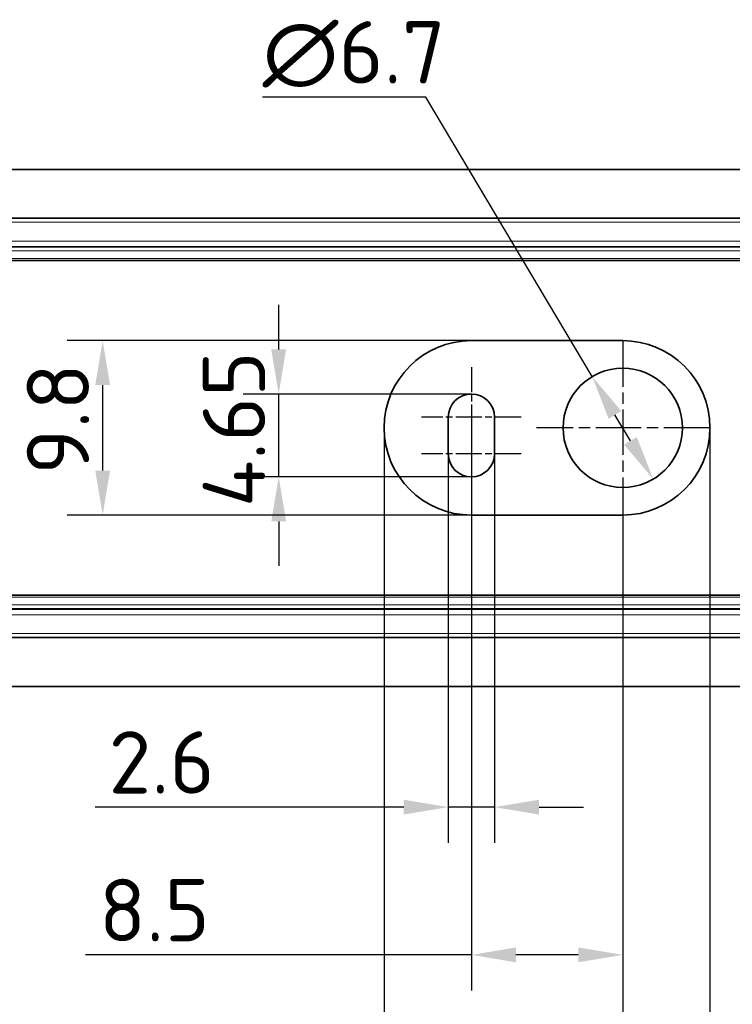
# Model space of a CAD drawing. Header units: millimetres. Extents: x 5 to 415, y 5 to 292.
# Tile 43 of 197: x 103 to 143, y 129 to 185. Entities that reach past the tile are written whole.
import ezdxf

# ---------------------------------------------------------------- set-up
doc = ezdxf.new("R2010")
doc.units = ezdxf.units.MM
doc.linetypes.add('CHAIN', pattern=[0.3543, 0.2362, -0.0295, 0.0591, -0.0295])
doc.linetypes.add('LONG_DASH_DOTTED', pattern=[0.3001, 0.2362, -0.0295, 0.0049, -0.0295])
for name, color, linetype, lineweight in [('Bemaßung (ISO)', 7, 'Continuous', 25), ('Mittelpunktmarkierung (ISO)', 7, 'LONG_DASH_DOTTED', 25), ('Sichtbar (ISO)', 7, 'Continuous', 35), ('Sichtbar schmal (ISO)', 7, 'Continuous', 18)]:
    doc.layers.add(name, color=color, linetype=linetype, lineweight=lineweight)
doc.styles.add('Notiztext (ISO)', font='isocpeur.ttf')
doc.dimstyles.new('Standard (ISO)', dxfattribs={"dimtxt": 3.5, "dimasz": 2.5, "dimexe": 2, "dimexo": 0, "dimgap": 0.762, "dimtad": 1, "dimtoh": 1, "dimdec": 8, "dimdsep": 46, "dimtxsty": 'Notiztext (ISO)', "dimcen": 0.09, "dimdle": 10, "dimclrd": 256, "dimclre": 256, "dimclrt": 256, "dimadec": 6, "dimazin": 2, "dimtfac": 0.514286, "dimtdec": 3, "dimtmove": 0, "dimatfit": 3, "dimfxl": 1, "dimtolj": 1, "dimlwd": -1, "dimlwe": -1, "dimarcsym": 0})

# ---------------------------------------------------------------- blocks, each defined once
blk = doc.blocks.new('*D13')
at = {"layer": 'Bemaßung (ISO)', "transparency": 16777216}
for p, q in [((75.169, 161.6), (75.169, 100.437)), ((199.181, 161.6), (199.181, 100.437)), ((196.681, 102.437), (77.669, 102.437))]:
    blk.add_line(p, q, dxfattribs=at)
for points in [[(77.669, 102.854), (77.669, 102.021), (75.169, 102.437)], [(196.681, 102.854), (196.681, 102.021), (199.181, 102.437)]]:
    blk.add_solid(points, dxfattribs=at)
at = {"layer": 'Defpoints', "color": 0, "transparency": 16777216}
for p in [(75.169, 161.6), (199.181, 161.6), (75.169, 102.437)]:
    blk.add_point(p, dxfattribs=at)
at = {"layer": 'Bemaßung (ISO)', "transparency": 16777216, "insert": (133.586, 106.699), "char_height": 3.5, "attachment_point": 1, "style": 'Notiztext (ISO)'}
blk.add_mtext('\\A1;124', dxfattribs=at)
blk = doc.blocks.new('*D16')
at = {"layer": 'Bemaßung (ISO)', "transparency": 16777216}
for p, q in [((126.117, 180.171), (116.955, 180.171)), ((135.461, 164.478), (126.117, 180.171)), ((137.61, 160.87), (136.74, 162.33))]:
    blk.add_line(p, q, dxfattribs=at)
for points in [[(137.098, 162.543), (136.382, 162.117), (135.461, 164.478)], [(137.968, 161.083), (137.252, 160.656), (138.889, 158.722)]]:
    blk.add_solid(points, dxfattribs=at)
at = {"layer": 'Defpoints', "color": 0, "transparency": 16777216}
for p in [(135.461, 164.478), (138.889, 158.722)]:
    blk.add_point(p, dxfattribs=at)
at = {"layer": 'Bemaßung (ISO)', "transparency": 16777216, "insert": (116.955, 184.433), "char_height": 3.5, "attachment_point": 1, "style": 'Notiztext (ISO)'}
blk.add_mtext('\\A1;∅6.7', dxfattribs=at)
blk = doc.blocks.new('*D17')
at = {"layer": 'Bemaßung (ISO)', "transparency": 16777216}
for p, q in [((117.855, 166), (117.855, 168.5)), ((128.675, 163.5), (115.855, 163.5)), ((117.855, 158.85), (117.855, 163.5)), ((128.675, 158.85), (115.855, 158.85)), ((117.855, 156.35), (117.855, 153.85))]:
    blk.add_line(p, q, dxfattribs=at)
for points in [[(117.438, 166), (118.272, 166), (117.855, 163.5)], [(117.438, 156.35), (118.272, 156.35), (117.855, 158.85)]]:
    blk.add_solid(points, dxfattribs=at)
at = {"layer": 'Defpoints', "color": 0, "transparency": 16777216}
for p in [(117.855, 163.5), (128.675, 163.5), (128.675, 158.85)]:
    blk.add_point(p, dxfattribs=at)
at = {"layer": 'Bemaßung (ISO)', "transparency": 16777216, "insert": (113.593, 157.15), "char_height": 3.5, "attachment_point": 1, "rotation": 90, "style": 'Notiztext (ISO)'}
blk.add_mtext('\\A1;4.65', dxfattribs=at)
blk = doc.blocks.new('*D18')
at = {"layer": 'Bemaßung (ISO)', "transparency": 16777216}
for p, q in [((128.675, 166.499), (105.971, 166.499)), ((107.971, 159.201), (107.971, 163.999)), ((128.675, 156.701), (105.971, 156.701))]:
    blk.add_line(p, q, dxfattribs=at)
for points in [[(107.554, 163.999), (108.387, 163.999), (107.971, 166.499)], [(107.554, 159.201), (108.387, 159.201), (107.971, 156.701)]]:
    blk.add_solid(points, dxfattribs=at)
at = {"layer": 'Defpoints', "color": 0, "transparency": 16777216}
for p in [(107.971, 166.499), (128.675, 166.499), (128.675, 156.701)]:
    blk.add_point(p, dxfattribs=at)
at = {"layer": 'Bemaßung (ISO)', "transparency": 16777216, "insert": (103.709, 158.975), "char_height": 3.5, "attachment_point": 1, "rotation": 90, "style": 'Notiztext (ISO)'}
blk.add_mtext('\\A1;9.8', dxfattribs=at)
blk = doc.blocks.new('*D19')
at = {"layer": 'Bemaßung (ISO)', "transparency": 16777216}
for p, q in [((123.776, 161.6), (123.776, 120.459)), ((142.074, 161.6), (142.074, 120.459)), ((123.776, 122.459), (104.527, 122.459)), ((139.574, 122.459), (126.276, 122.459))]:
    blk.add_line(p, q, dxfattribs=at)
for points in [[(126.276, 122.876), (126.276, 122.043), (123.776, 122.459)], [(139.574, 122.876), (139.574, 122.043), (142.074, 122.459)]]:
    blk.add_solid(points, dxfattribs=at)
at = {"layer": 'Defpoints', "color": 0, "transparency": 16777216}
for p in [(123.776, 161.6), (142.074, 161.6), (142.074, 122.459)]:
    blk.add_point(p, dxfattribs=at)
at = {"layer": 'Bemaßung (ISO)', "transparency": 16777216, "insert": (105.289, 126.721), "char_height": 3.5, "attachment_point": 1, "style": 'Notiztext (ISO)'}
blk.add_mtext('\\A1;18.3', dxfattribs=at)
blk = doc.blocks.new('*D20')
at = {"layer": 'Bemaßung (ISO)', "transparency": 16777216}
for p, q in [((127.375, 160.15), (127.375, 138.307)), ((129.975, 160.15), (129.975, 138.307)), ((124.875, 140.307), (107.542, 140.307)), ((129.975, 140.307), (127.375, 140.307)), ((132.475, 140.307), (134.975, 140.307))]:
    blk.add_line(p, q, dxfattribs=at)
for points in [[(124.875, 140.723), (124.875, 139.89), (127.375, 140.307)], [(132.475, 140.723), (132.475, 139.89), (129.975, 140.307)]]:
    blk.add_solid(points, dxfattribs=at)
at = {"layer": 'Defpoints', "color": 0, "transparency": 16777216}
for p in [(127.375, 160.15), (129.975, 160.15), (129.975, 140.307)]:
    blk.add_point(p, dxfattribs=at)
at = {"layer": 'Bemaßung (ISO)', "transparency": 16777216, "insert": (108.304, 144.569), "char_height": 3.5, "attachment_point": 1, "style": 'Notiztext (ISO)'}
blk.add_mtext('\\A1;2.6', dxfattribs=at)
blk = doc.blocks.new('*D21')
at = {"layer": 'Bemaßung (ISO)', "transparency": 16777216}
for p, q in [((128.675, 159.7), (128.675, 130.014)), ((137.175, 156.75), (137.175, 130.014)), ((128.675, 132.014), (107.001, 132.014)), ((134.675, 132.014), (131.175, 132.014))]:
    blk.add_line(p, q, dxfattribs=at)
for points in [[(131.175, 132.431), (131.175, 131.597), (128.675, 132.014)], [(134.675, 132.431), (134.675, 131.597), (137.175, 132.014)]]:
    blk.add_solid(points, dxfattribs=at)
at = {"layer": 'Defpoints', "color": 0, "transparency": 16777216}
for p in [(128.675, 159.7), (137.175, 156.75), (137.175, 132.014)]:
    blk.add_point(p, dxfattribs=at)
at = {"layer": 'Bemaßung (ISO)', "transparency": 16777216, "insert": (107.763, 136.276), "char_height": 3.5, "attachment_point": 1, "style": 'Notiztext (ISO)'}
blk.add_mtext('\\A1;8.5', dxfattribs=at)
blk = doc.blocks.new('*D22')
at = {"layer": 'Bemaßung (ISO)', "transparency": 16777216}
for p, q in [((137.175, 156.75), (137.175, 111.806)), ((160.925, 152.3), (160.925, 111.806)), ((139.675, 113.806), (158.425, 113.806))]:
    blk.add_line(p, q, dxfattribs=at)
for points in [[(139.675, 114.223), (139.675, 113.389), (137.175, 113.806)], [(158.425, 114.223), (158.425, 113.389), (160.925, 113.806)]]:
    blk.add_solid(points, dxfattribs=at)
at = {"layer": 'Defpoints', "color": 0, "transparency": 16777216}
for p in [(137.175, 156.75), (160.925, 152.3), (160.925, 113.806)]:
    blk.add_point(p, dxfattribs=at)
at = {"layer": 'Bemaßung (ISO)', "transparency": 16777216, "insert": (145.2, 118.068), "char_height": 3.5, "attachment_point": 1, "style": 'Notiztext (ISO)'}
blk.add_mtext('\\A1;23.8', dxfattribs=at)

msp = doc.modelspace()

# ---------------------------------------------------------------- linework, layer by layer
at = {"layer": 'Mittelpunktmarkierung (ISO)', "linetype": 'CHAIN', "ltscale": 10.778612}
for p, q in [((137.17496891, 166.44992078), (137.17496891, 156.74992078)), ((142.02496891, 161.59992078), (132.32496891, 161.59992078))]:
    msp.add_line(p, q, dxfattribs=at)
at = {"layer": 'Mittelpunktmarkierung (ISO)', "linetype": 'CHAIN', "ltscale": 5.889299}
for p, q in [((128.67496891, 164.99992078), (128.67496891, 159.69992078)), ((128.67496891, 162.64992078), (128.67496891, 157.34992078))]:
    msp.add_line(p, q, dxfattribs=at)
at = {"layer": 'Mittelpunktmarkierung (ISO)', "linetype": 'CHAIN', "ltscale": 6.222661}
for p, q in [((131.47496891, 162.19992078), (125.87496891, 162.19992078)), ((131.47496891, 160.14992078), (125.87496891, 160.14992078))]:
    msp.add_line(p, q, dxfattribs=at)
at = {"layer": 'Sichtbar (ISO)'}
for p, q in [((93.33496888, 176.11222715), (137.17497303, 176.11222715)), ((137.17497316, 176.11103394), (93.33496888, 176.11103534)), ((181.01496887, 176.11222715), (137.17497303, 176.11222715)), ((137.17496783, 173.36923867), (93.33498318, 173.36894792)), ((181.01490707, 173.36895217), (137.17496783, 173.36923867)), ((181.01494601, 170.99992078), (93.33499199, 170.99992078)), ((128.67496891, 166.49861664), (137.17496891, 166.49861664)), ((127.37496891, 162.19992078), (127.37496891, 160.14992078)), ((129.97496891, 160.14992078), (129.97496891, 162.19992078)), ((137.17496891, 156.70122492), (128.67496891, 156.70122492)), ((93.33498841, 152.19992078), (181.01494938, 152.19992078)), ((105.67497001, 149.83048704), (105.67497001, 149.8323614)), ((106.67496891, 149.83053658), (106.67496891, 149.83240667)), ((108.67496891, 149.83082355), (108.67496891, 149.83268642)), ((134.67496891, 149.83370731), (134.67496891, 149.83184438)), ((139.67496891, 149.83381851), (139.67496891, 149.83176004))]:
    msp.add_line(p, q, dxfattribs=at)
msp.add_circle((137.17496891, 161.59992078), 3.35, dxfattribs=at)
for centre, radius, start, end in [((128.67496891, 161.59992078), 4.89869586, 90, 269.999999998), ((137.17496891, 161.59992078), 4.89869586, 270.000000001, 90.000000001), ((128.67496891, 162.19992078), 1.3, 0, 180), ((128.67496891, 160.14992078), 1.3, 180, 0)]:
    msp.add_arc(centre, radius, start, end, dxfattribs=at)
for points, knots in [([(181.01432877, 176.10600584), (166.40116046, 176.10600497), (151.78799215, 176.10600385), (122.56165554, 176.10600161), (107.94848723, 176.10600049), (93.33531893, 176.10599937)], [-8.7679091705, -8.7679091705, -8.7679091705, -8.7679091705, -4.3839586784, -4.3839586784, -0.0000081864, -0.0000081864, -0.0000081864, -0.0000081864]), ([(181.01496887, 176.11103306), (173.70830292, 176.11103278), (166.40163696, 176.11103301), (151.78830506, 176.11103348), (144.48163911, 176.11103371), (137.17497316, 176.11103394)], [0.0000050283, 0.0000050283, 0.0000050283, 0.0000050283, 2.1920048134, 2.1920048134, 4.3840045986, 4.3840045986, 4.3840045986, 4.3840045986]), ([(88.54690099, 150.02516841), (89.55503318, 149.92085985), (90.56792532, 149.87307057), (91.58076481, 149.85056366), (92.59408738, 149.82804601), (93.6073899, 149.8308348), (94.62064671, 149.83231968), (96.64716034, 149.83528945), (98.67347044, 149.83304289), (100.699811, 149.83180978), (104.75249211, 149.82934357), (108.80529364, 149.8309311), (112.85806768, 149.83173351), (120.96361577, 149.83333833), (129.06905316, 149.83180283), (137.17496784, 149.83275926)], [0.00000017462, 0.00000017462, 0.00000017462, 0.00000017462, 0.06247222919, 0.06247222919, 0.06247222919, 0.12497408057, 0.12497408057, 0.12497408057, 0.24997778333, 0.24997778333, 0.24997778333, 0.49998518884, 0.49998518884, 0.49998518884, 1, 1, 1, 1]), ([(137.17496784, 149.83275926), (138.8924938, 149.8337692), (140.60999826, 149.83384717), (142.32748687, 149.83395345), (143.87353932, 149.83404912), (145.41957893, 149.83416775), (146.96560986, 149.83427345), (148.32534794, 149.83436642), (149.68507931, 149.8344494), (151.04480678, 149.83449823), (152.23764484, 149.83454108), (153.4304799, 149.83455764), (154.62331387, 149.83453088), (155.6781411, 149.83450721), (156.73296747, 149.83444966), (157.78779428, 149.83434878), (158.72261613, 149.83425937), (159.65743832, 149.83413594), (160.59226182, 149.83396455), (160.89213118, 149.83390957), (161.19200067, 149.83384965), (161.49187048, 149.83378602), (162.02321161, 149.83367327), (162.55455245, 149.83354885), (163.08589352, 149.83342009), (163.82758967, 149.83324036), (164.56928626, 149.83305218), (165.31098204, 149.83289085), (165.97465006, 149.83274649), (166.63831744, 149.83262361), (167.30198368, 149.83254445), (167.89731979, 149.83247343), (168.49265499, 149.83243759), (169.0879889, 149.83245348), (169.62345886, 149.83246778), (170.15892778, 149.83252394), (170.69439513, 149.83263442), (171.17711139, 149.832734), (171.65982639, 149.83287773), (172.14254054, 149.83307298), (172.57851869, 149.83324933), (173.01449616, 149.83346771), (173.45047065, 149.83373924), (173.51702289, 149.83378069), (173.58357505, 149.83382337), (173.65012712, 149.83386711), (173.97834035, 149.8340828), (174.30655895, 149.83432391), (174.63477878, 149.8345661), (174.99269226, 149.8348302), (175.35060721, 149.83509558), (175.70852382, 149.83532354), (176.03374614, 149.83553068), (176.35896983, 149.83570691), (176.68419417, 149.83582477), (176.97882819, 149.83593154), (177.27346275, 149.8359904), (177.56809632, 149.83598073), (177.82968638, 149.83597214), (178.09127566, 149.83590953), (178.3528669, 149.83577797), (178.58630368, 149.83566057), (178.81974203, 149.83548825), (179.05317162, 149.83525225), (179.2725166, 149.83503049), (179.49185385, 149.83475249), (179.71121733, 149.83440456), (179.71724351, 149.834395), (179.7232697, 149.83438539), (179.72929591, 149.83437573), (179.94358047, 149.8340323), (180.15783908, 149.83362892), (180.37211126, 149.83341911), (180.60543434, 149.83319064), (180.83877351, 149.8331917), (181.07211769, 149.83375752), (181.32491338, 149.83437052), (181.57771496, 149.83564638), (181.83051777, 149.83801052), (182.10873364, 149.84061232), (182.38695103, 149.84453222), (182.66515449, 149.85032893), (182.69981429, 149.85105111), (182.73447388, 149.85180242), (182.76913316, 149.8525841), (183.04408808, 149.8587853), (183.31898868, 149.8668973), (183.59379988, 149.87750404), (183.94066617, 149.89089185), (184.2873895, 149.90825422), (184.63386178, 149.93079096), (185.02399094, 149.95616741), (185.41380099, 149.98810409), (185.80290338, 150.02697369)], [0, 0, 0, 0, 0.1059459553, 0.1059459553, 0.1059459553, 0.2013166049, 0.2013166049, 0.2013166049, 0.2851953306, 0.2851953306, 0.2851953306, 0.3587790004, 0.3587790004, 0.3587790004, 0.4238492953, 0.4238492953, 0.4238492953, 0.4815167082, 0.4815167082, 0.4815167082, 0.5000150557, 0.5000150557, 0.5000150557, 0.5327923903, 0.5327923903, 0.5327923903, 0.5785460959, 0.5785460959, 0.5785460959, 0.6194864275, 0.6194864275, 0.6194864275, 0.6562116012, 0.6562116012, 0.6562116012, 0.6892438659, 0.6892438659, 0.6892438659, 0.7190219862, 0.7190219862, 0.7190219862, 0.7459170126, 0.7459170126, 0.7459170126, 0.7500225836, 0.7500225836, 0.7500225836, 0.7702699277, 0.7702699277, 0.7702699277, 0.7923490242, 0.7923490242, 0.7923490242, 0.8124112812, 0.8124112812, 0.8124112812, 0.8305864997, 0.8305864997, 0.8305864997, 0.8467233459, 0.8467233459, 0.8467233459, 0.8611234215, 0.8611234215, 0.8611234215, 0.8746546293, 0.8746546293, 0.8746546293, 0.8750263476, 0.8750263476, 0.8750263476, 0.888244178, 0.888244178, 0.888244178, 0.9026372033, 0.9026372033, 0.9026372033, 0.9182300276, 0.9182300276, 0.9182300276, 0.9353903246, 0.9353903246, 0.9353903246, 0.9375282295, 0.9375282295, 0.9375282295, 0.9544884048, 0.9544884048, 0.9544884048, 0.9758955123, 0.9758955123, 0.9758955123, 1, 1, 1, 1]), ([(88.52496744, 147.07988309), (96.63330081, 147.07987084), (104.74163417, 147.07987625), (120.95830097, 147.07986919), (129.0666344, 147.07986571), (137.17496784, 147.0798663)], [0.0000110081, 0.0000110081, 0.0000110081, 0.0000110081, 2.4325110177, 2.4325110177, 4.8650110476, 4.8650110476, 4.8650110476, 4.8650110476]), ([(137.17496784, 147.0798663), (145.28330122, 147.07986415), (153.39163461, 147.07986603), (169.60830138, 147.07986998), (177.71663477, 147.0798841), (185.82496815, 147.07986759)], [0.0000102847, 0.0000102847, 0.0000102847, 0.0000102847, 2.4325103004, 2.4325103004, 4.8650103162, 4.8650103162, 4.8650103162, 4.8650103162])]:
    msp.add_open_spline(points, degree=3, knots=knots, dxfattribs=at)
for points in [[(119.87594657, 173.36804638), (119.87590441, 173.36871409), (119.87585684, 173.36936895), (119.87581764, 173.37003684)], [(121.2018438, 173.36795254), (121.20257122, 173.3686204), (121.20330172, 173.36928802), (121.20403528, 173.36995539)], [(121.4255964, 173.36996122), (121.42455464, 173.36929389), (121.42351599, 173.36862618), (121.42248047, 173.36795809)], [(121.91188953, 173.3699486), (121.90975277, 173.36928209), (121.90762019, 173.36861467), (121.90549179, 173.36794632)], [(121.91200299, 173.3699474), (121.90987222, 173.3692809), (121.90774579, 173.36861345), (121.90562395, 173.36794514)]]:
    msp.add_open_spline(points, degree=3, dxfattribs=at)
at = {"layer": 'Sichtbar schmal (ISO)'}
for p, q in [((181.01493624, 173.14420437), (93.33500079, 173.14420382)), ((181.01476766, 173.39016455), (93.33506396, 173.39016459)), ((93.33495431, 172.0896884), (181.0149742, 172.08968838)), ((181.01497418, 171.78987112), (93.33495457, 171.78986741)), ((93.33496484, 171.73687722), (181.01496537, 171.7368806)), ((181.01496537, 171.53700244), (93.33497177, 171.53700244)), ((93.3349936, 171.09992091), (181.01494434, 171.09992091)), ((181.01494427, 152.09992065), (93.33499361, 152.09992064)), ((93.33497246, 151.66283912), (181.01496605, 151.66283912)), ((93.33497246, 151.46296095), (181.01495404, 151.46297342)), ((181.01498346, 151.11015317), (93.33496358, 151.11015316)), ((93.33496361, 151.40997047), (181.01498313, 151.40996559)), ((105.42497279, 149.83048717), (105.42497279, 149.83236254)), ((137.17496784, 149.83366356), (137.17496785, 150.05798366)), ((137.17496784, 149.83275926), (137.17496784, 149.81034553)), ((137.17496784, 149.81034553), (137.17496784, 147.61989482)), ((137.17496784, 147.0798663), (137.17496784, 147.61989482))]:
    msp.add_line(p, q, dxfattribs=at)
for points in [[(120.24164481, 173.36994783), (120.24090239, 173.36928035), (120.24016345, 173.3686126), (120.239428, 173.36794457)], [(122.02210543, 173.36994737), (122.02333249, 173.36927956), (122.02456116, 173.36861216), (122.02579142, 173.36794518)]]:
    msp.add_open_spline(points, degree=3, dxfattribs=at)
for points, knots in [([(137.17496785, 150.05798366), (135.24667593, 150.05798436), (133.31838307, 150.05807756), (131.39008929, 150.05819787), (129.57353177, 150.05831121), (127.75697344, 150.05844861), (125.9404142, 150.05855482), (124.26776298, 150.05865262), (122.59511098, 150.05872399), (120.92245852, 150.05872728), (119.42537018, 150.05873022), (117.92828148, 150.05867863), (116.43119146, 150.05853809), (115.12515571, 150.05841548), (113.81911897, 150.05822517), (112.51308418, 150.05795817), (111.36778962, 150.05772403), (110.22249656, 150.05743091), (109.07720661, 150.05719573), (108.06842309, 150.05698858), (107.05964199, 150.05682637), (106.05086249, 150.05678721), (105.16031228, 150.05675264), (104.26976332, 150.05681396), (103.37921723, 150.05701123), (102.58863745, 150.05718636), (101.79805994, 150.05746863), (101.00747998, 150.05793327), (100.30254344, 150.05834757), (99.59760496, 150.05890686), (98.89265444, 150.05933271), (98.27324348, 150.05970688), (97.65382322, 150.05997804), (97.03439336, 150.06010549), (96.47473882, 150.06022063), (95.91507645, 150.06021846), (95.3554141, 150.05949498), (94.80329364, 150.05878126), (94.25117321, 150.05736553), (93.69922837, 150.05763375), (93.1348776, 150.057908), (92.5707104, 150.05994274), (92.0070546, 150.06874466), (91.43198172, 150.07772487), (90.85744116, 150.09374918), (90.28284769, 150.1219867), (89.71038931, 150.1501193), (89.13787841, 150.19037451), (88.57060314, 150.24922874)], [0, 0, 0, 0, 0.1189853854, 0.1189853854, 0.1189853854, 0.2310760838, 0.2310760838, 0.2310760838, 0.3342869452, 0.3342869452, 0.3342869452, 0.4266646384, 0.4266646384, 0.4266646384, 0.5072533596, 0.5072533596, 0.5072533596, 0.5779236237, 0.5779236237, 0.5779236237, 0.6401707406, 0.6401707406, 0.6401707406, 0.6951224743, 0.6951224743, 0.6951224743, 0.7439057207, 0.7439057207, 0.7439057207, 0.7874042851, 0.7874042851, 0.7874042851, 0.8256246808, 0.8256246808, 0.8256246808, 0.8601567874, 0.8601567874, 0.8601567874, 0.8942235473, 0.8942235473, 0.8942235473, 0.9290560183, 0.9290560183, 0.9290560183, 0.9645940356, 0.9645940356, 0.9645940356, 1, 1, 1, 1]), ([(185.77933914, 150.24922995), (185.40529751, 150.21078717), (185.01870123, 150.17889527), (184.61955943, 150.15321619), (184.29505961, 150.13233926), (183.96227273, 150.11556239), (183.62116508, 150.10241337), (183.60922769, 150.10195321), (183.5972801, 150.1014975), (183.58532234, 150.10104621), (183.28349981, 150.08965521), (182.97518783, 150.08109574), (182.66056035, 150.07473499), (182.38789852, 150.06922265), (182.11049413, 150.06535742), (181.82843909, 150.06268747), (181.62718787, 150.06078242), (181.42356912, 150.05948374), (181.21761142, 150.05858868), (181.16905667, 150.05837767), (181.12037285, 150.05819525), (181.07156011, 150.0580389), (180.84134177, 150.05730147), (180.60825576, 150.05714757), (180.372304, 150.05728213), (180.1544841, 150.05740634), (179.93422166, 150.05777593), (179.71154602, 150.05812846), (179.49444342, 150.05847217), (179.27504689, 150.05879667), (179.05338286, 150.05911965), (178.8965718, 150.05934814), (178.73862608, 150.05957591), (178.57954642, 150.05980719), (178.50427512, 150.05991662), (178.42875056, 150.0600114), (178.35297106, 150.06009267), (178.09433695, 150.06037003), (177.83273306, 150.06048988), (177.56810201, 150.06050134), (177.27712656, 150.06051394), (176.98249127, 150.06039542), (176.68411676, 150.06021285), (176.36430951, 150.06001716), (176.04020654, 150.05974781), (175.71171071, 150.05949086), (175.35780147, 150.05921403), (174.99879266, 150.05894291), (174.63462246, 150.05869056), (174.24577277, 150.05842112), (173.8510385, 150.05817309), (173.45034007, 150.05796068), (173.17085893, 150.05781253), (172.8884763, 150.05768203), (172.60316595, 150.05755794), (172.4504366, 150.0574915), (172.29686835, 150.05742951), (172.14245466, 150.05737175), (171.66780468, 150.05719418), (171.18516627, 150.05705659), (170.69435143, 150.05695911), (170.21839687, 150.05686459), (169.73475349, 150.05680783), (169.24324942, 150.05678602), (169.19158088, 150.05678373), (169.13982548, 150.05678182), (169.08798298, 150.0567803), (168.50382362, 150.0567631), (167.90860637, 150.05679439), (167.30200863, 150.05686223), (166.75044862, 150.05692391), (166.18947958, 150.05701578), (165.61885897, 150.05712683), (165.51655936, 150.05714673), (165.41394955, 150.05716727), (165.31102757, 150.05718837), (164.58509388, 150.05733716), (163.84363015, 150.05751437), (163.0859448, 150.05768586), (162.63437333, 150.05778806), (162.1770399, 150.05788802), (161.71379848, 150.0579807), (161.3437672, 150.05805474), (160.96996607, 150.05812533), (160.59229958, 150.05818959), (159.68045289, 150.05834476), (158.74607333, 150.05846261), (157.78781433, 150.05854942), (157.69421629, 150.0585579), (157.60039044, 150.05856608), (157.50633552, 150.05857398), (156.56836006, 150.05865268), (155.60760249, 150.05869918), (154.62331824, 150.05871792), (154.0799088, 150.05872827), (153.52932845, 150.05873019), (152.9714519, 150.058725), (152.33870628, 150.0587191), (151.69657469, 150.0587039), (151.04479892, 150.05868104), (150.08104008, 150.05864724), (149.09619466, 150.05859658), (148.08942782, 150.05853574), (147.71782984, 150.05851329), (147.34324539, 150.05848949), (146.96559519, 150.05846479), (145.62813066, 150.05837729), (144.25221373, 150.0582777), (142.83432217, 150.05819008), (142.66596381, 150.05817968), (142.49701365, 150.05816946), (142.32747366, 150.05815947), (140.6660009, 150.05806156), (138.94788234, 150.05798428), (137.17496785, 150.05798366)], [0, 0, 0, 0, 0.0424287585, 0.0424287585, 0.0424287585, 0.0769230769, 0.0769230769, 0.0769230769, 0.0781302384, 0.0781302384, 0.0781302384, 0.1085998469, 0.1085998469, 0.1085998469, 0.1350053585, 0.1350053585, 0.1350053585, 0.1538461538, 0.1538461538, 0.1538461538, 0.1582878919, 0.1582878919, 0.1582878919, 0.1792367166, 0.1792367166, 0.1792367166, 0.1985757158, 0.1985757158, 0.1985757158, 0.2174307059, 0.2174307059, 0.2174307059, 0.2307692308, 0.2307692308, 0.2307692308, 0.2370805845, 0.2370805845, 0.2370805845, 0.2586211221, 0.2586211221, 0.2586211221, 0.2823060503, 0.2823060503, 0.2823060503, 0.3076923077, 0.3076923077, 0.3076923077, 0.3350425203, 0.3350425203, 0.3350425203, 0.3642462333, 0.3642462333, 0.3642462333, 0.3846153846, 0.3846153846, 0.3846153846, 0.3955191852, 0.3955191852, 0.3955191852, 0.4290362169, 0.4290362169, 0.4290362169, 0.4615384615, 0.4615384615, 0.4615384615, 0.4649552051, 0.4649552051, 0.4649552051, 0.5034549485, 0.5034549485, 0.5034549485, 0.5384615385, 0.5384615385, 0.5384615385, 0.5447374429, 0.5447374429, 0.5447374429, 0.5890029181, 0.5890029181, 0.5890029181, 0.6153846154, 0.6153846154, 0.6153846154, 0.6364579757, 0.6364579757, 0.6364579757, 0.6873379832, 0.6873379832, 0.6873379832, 0.6923076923, 0.6923076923, 0.6923076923, 0.7418687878, 0.7418687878, 0.7418687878, 0.7692307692, 0.7692307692, 0.7692307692, 0.800264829, 0.800264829, 0.800264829, 0.8461538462, 0.8461538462, 0.8461538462, 0.8630914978, 0.8630914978, 0.8630914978, 0.9230769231, 0.9230769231, 0.9230769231, 0.9301995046, 0.9301995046, 0.9301995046, 1, 1, 1, 1])]:
    msp.add_open_spline(points, degree=3, knots=knots, dxfattribs=at)

# ---------------------------------------------------------------- dimensions: what is measured, and where the dimension line sits
at = {"layer": 'Bemaßung (ISO)'}
dim = msp.add_diameter_dim_2p(p1=(138.8888561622, 158.7215374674), p2=(135.4610816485, 164.4783040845), dimstyle='Standard (ISO)', override={"dimgap": 0.762, "dimtih": 1, "dimdec": 8, "dimlfac": 1, "dimtol": 0, "dimlim": 0, "dimtp": 0, "dimtm": 0, "dimtdec": 3, "dimatfit": 2}, dxfattribs=at)
dim.commit()
dim.dimension.update_dxf_attribs({"geometry": '*D16', "text_midpoint": (121.1552817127, 180.1707237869), "dimtype": 163})
for base, p1, p2, angle, override, picture, middle in [((117.85514464, 163.49992078), (128.67496891, 158.84992078), (128.67496891, 163.49992078), 90, {"dimgap": 0.762, "dimtoh": 0, "dimdec": 8, "dimtol": 0, "dimlim": 0, "dimtp": 0, "dimtm": 0, "dimtdec": 3, "dimtofl": 1, "dimatfit": 1}, '*D17', (117.85514464, 161.17492078)), ((107.97072267, 166.49861664), (128.67496891, 156.70122492), (128.67496891, 166.49861664), 270, {"dimgap": 0.762, "dimtoh": 0, "dimdec": 1, "dimtol": 0, "dimlim": 0, "dimtp": 0, "dimtm": 0, "dimtdec": 3, "dimtofl": 0, "dimatfit": 1}, '*D18', (107.97072267, 161.59992078)), ((75.16884063, 102.43723769), (199.18110453, 161.59985469), (75.16884063, 161.59985891), 180, {"dimgap": 0.762, "dimtoh": 0, "dimdec": 1, "dimtol": 0, "dimlim": 0, "dimtp": 0, "dimtm": 0, "dimtdec": 3, "dimtofl": 0, "dimatfit": 1}, '*D13', (136.73610307, 102.43723769)), ((142.07366477, 122.4593257), (123.77627304, 161.59992078), (142.07366477, 161.59992078), 180, {"dimgap": 0.762, "dimtoh": 0, "dimdec": 1, "dimtol": 0, "dimlim": 0, "dimtp": 0, "dimtm": 0, "dimtdec": 3, "dimtofl": 0, "dimatfit": 2}, '*D19', (108.78927342, 122.4593257)), ((129.97496891, 140.3068094), (127.37496891, 160.14992078), (129.97496891, 160.14992078), 180, {"dimgap": 0.762, "dimtoh": 0, "dimdec": 8, "dimtol": 0, "dimlim": 0, "dimtp": 0, "dimtm": 0, "dimtdec": 3, "dimtofl": 1, "dimatfit": 1}, '*D20', (110.9289068, 140.3068094)), ((137.1749689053, 132.0140391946), (128.6749689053, 159.699920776), (137.1749689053, 156.749920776), 180, {"dimgap": 0.762, "dimtoh": 0, "dimdec": 8, "dimtol": 0, "dimlim": 0, "dimtp": 0, "dimtm": 0, "dimtdec": 3, "dimtofl": 0, "dimatfit": 2}, '*D21', (110.3880739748, 132.0140391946)), ((160.9249689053, 113.8060002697), (137.1749689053, 156.749920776), (160.9249689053, 152.299920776), 180, {"dimgap": 0.762, "dimtoh": 0, "dimdec": 1, "dimtol": 0, "dimlim": 0, "dimtp": 0, "dimtm": 0, "dimtdec": 3, "dimtofl": 0, "dimatfit": 1}, '*D22', (149.0499689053, 113.8060002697))]:
    dim = msp.add_linear_dim(base=base, p1=p1, p2=p2, angle=angle, dimstyle='Standard (ISO)', override=override, dxfattribs=at)
    dim.commit()
    dim.dimension.update_dxf_attribs({"geometry": picture, "text_midpoint": middle, "dimtype": 160})

doc.saveas('drawing.dxf')
